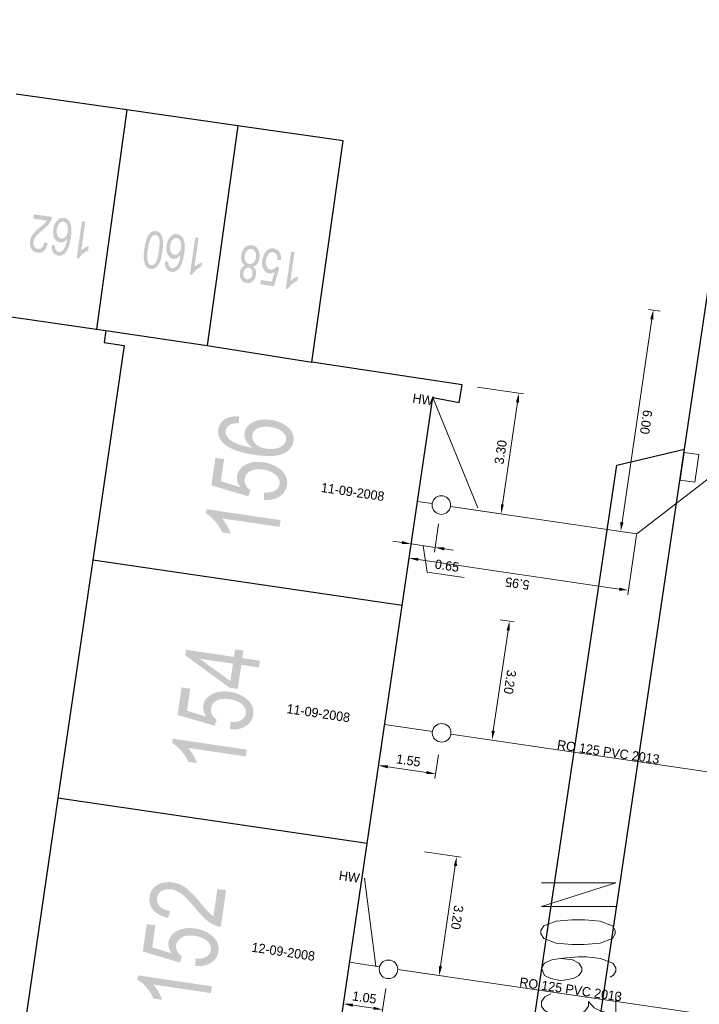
# Model space of a CAD drawing. Header units: metres. Extents: x 134035 to 140154, y 395174 to 396296.
# Tile 19 of 24: x 140085 to 140103, y 396130 to 396156. Entities that reach past the tile are written whole.
import ezdxf

# ---------------------------------------------------------------- set-up
doc = ezdxf.new("R2010")
doc.units = ezdxf.units.M
doc.header["$MEASUREMENT"] = 0
for name, color, linetype, lineweight in [('Br-aansl-hulpst gem ontstoppingsstuk', 3, 'Continuous', 0), ('Br-aansl-leiding gem', 3, 'Continuous', 0), ('Br-text-aansl leiding gem', 3, 'Continuous', 0), ('Br-text-aansl maatvoering', 7, 'Continuous', 0), ('Br-text-commentaarteksten', 7, 'Continuous', 0)]:
    doc.layers.add(name, color=color, linetype=linetype, lineweight=lineweight)
doc.styles.add('1.5mm', font='Arial.ttf', dxfattribs={"height": 0.0015})
doc.styles.add('2.5mm_0', font='Arial.ttf')
doc.styles.add('Working 1.25mm', font='WORKING.shx', dxfattribs={"height": 0.00125})
doc.dimstyles.new('til-standaard pijl civiel', dxfattribs={"dimtxt": 0.00125, "dimasz": 0.00125, "dimexe": 0.000625, "dimexo": 0.000625, "dimgap": 0.000625, "dimtad": 1, "dimzin": 3, "dimdsep": 46, "dimtxsty": 'Working 1.25mm', "dimcen": 0.09, "dimclrd": 256, "dimazin": 0, "dimtfac": 1, "dimtmove": 1, "dimatfit": 1, "dimfxl": 1, "dimfrac": 2, "dimtolj": 1, "dimtzin": 3, "dimlwd": 0, "dimarcsym": 0})

# ---------------------------------------------------------------- blocks, each defined once
blk = doc.blocks.new('Br0-OS gem_1')
at = {"layer": 'Br-aansl-hulpst gem ontstoppingsstuk', "color": 3, "linetype": 'Continuous', "lineweight": 0}
blk.add_circle((0, 0), 0.25, dxfattribs=at)
blk = doc.blocks.new('*U78')
at = {"color": 252, "linetype": 'Continuous', "lineweight": 13}
blk.add_line((140100.728, 396129.806), (140100.728, 396129.263), dxfattribs=at)
at = {"color": 252, "linetype": 'Continuous', "lineweight": 13, "flags": 128}
blk.add_lwpolyline([(140100.728, 396129.263), (140100.492, 396129.302), (140100.318, 396129.349), (140100.145, 396129.428), (140099.988, 396129.601), (140099.988, 396129.475), (140099.893, 396129.341), (140099.72, 396129.263), (140099.484, 396129.223), (140099.216, 396129.223), (140098.98, 396129.263), (140098.807, 396129.357), (140098.728, 396129.475), (140098.728, 396129.601), (140098.822, 396129.727), (140098.98, 396129.806)], dxfattribs=at)
blk = doc.blocks.new('*D395')
at = {"layer": 'Br-text-aansl maatvoering', "color": 7, "linetype": 'Continuous', "lineweight": 0}
for p, q in [((140093.501, 396130.105), (140093.4, 396129.416)), ((140094.551, 396129.951), (140094.449, 396129.261))]:
    blk.add_line(p, q, dxfattribs=at)
at = {"layer": 'Br-text-aansl maatvoering', "linetype": 'Continuous', "lineweight": 0}
blk.add_line((140094.22, 396129.421), (140093.665, 396129.503), dxfattribs=at)
at = {"layer": 'Br-text-aansl maatvoering', "linetype": 'Continuous'}
for points in [[(140093.671, 396129.544), (140093.659, 396129.462), (140093.418, 396129.539)], [(140094.226, 396129.462), (140094.214, 396129.38), (140094.467, 396129.385)]]:
    blk.add_solid(points, dxfattribs=at)
at = {"layer": 'Defpoints', "color": 0, "linetype": 'Continuous'}
for p in [(140093.537, 396130.353), (140094.587, 396130.198), (140093.418, 396129.539)]:
    blk.add_point(p, dxfattribs=at)
at = {"layer": 'Br-text-aansl maatvoering', "color": 0, "linetype": 'Continuous', "lineweight": 0, "insert": (140093.979, 396129.709), "char_height": 0.25, "attachment_point": 5, "rotation": 351.6271, "style": '2.5mm_0'}
blk.add_mtext('\\A1;\\FENGINEERING;1.05', dxfattribs=at)
blk = doc.blocks.new('*D397')
at = {"layer": 'Br-text-aansl maatvoering', "color": 7, "linetype": 'Continuous', "lineweight": 0}
for p, q in [((140095.593, 396133.616), (140096.578, 396133.471)), ((140095.124, 396130.426), (140096.109, 396130.281))]:
    blk.add_line(p, q, dxfattribs=at)
at = {"layer": 'Br-text-aansl maatvoering', "linetype": 'Continuous', "lineweight": 0}
blk.add_line((140096.418, 396133.242), (140096.022, 396130.547), dxfattribs=at)
at = {"layer": 'Br-text-aansl maatvoering', "linetype": 'Continuous'}
for points in [[(140096.46, 396133.236), (140096.377, 396133.248), (140096.455, 396133.49)], [(140096.063, 396130.541), (140095.98, 396130.553), (140095.985, 396130.3)]]:
    blk.add_solid(points, dxfattribs=at)
at = {"layer": 'Defpoints', "color": 0, "linetype": 'Continuous'}
for p in [(140095.346, 396133.653), (140094.876, 396130.463), (140095.985, 396130.3)]:
    blk.add_point(p, dxfattribs=at)
at = {"layer": 'Br-text-aansl maatvoering', "color": 0, "linetype": 'Continuous', "lineweight": 0, "insert": (140096.467, 396131.858), "char_height": 0.25, "attachment_point": 5, "rotation": 261.6274, "style": '2.5mm_0'}
blk.add_mtext('\\A1;\\FENGINEERING;3.20', dxfattribs=at)
blk = doc.blocks.new('*D399')
at = {"layer": 'Br-text-aansl maatvoering', "color": 7, "linetype": 'Continuous', "lineweight": 0}
for p, q in [((140094.435, 396136.443), (140094.341, 396135.809)), ((140095.964, 396136.218), (140095.871, 396135.584))]:
    blk.add_line(p, q, dxfattribs=at)
at = {"layer": 'Br-text-aansl maatvoering', "linetype": 'Continuous', "lineweight": 0}
blk.add_line((140094.607, 396135.896), (140095.642, 396135.744), dxfattribs=at)
at = {"layer": 'Br-text-aansl maatvoering', "linetype": 'Continuous'}
for points in [[(140094.613, 396135.937), (140094.601, 396135.855), (140094.359, 396135.932)], [(140095.648, 396135.785), (140095.636, 396135.702), (140095.889, 396135.707)]]:
    blk.add_solid(points, dxfattribs=at)
at = {"layer": 'Defpoints', "color": 0, "linetype": 'Continuous'}
for p in [(140094.471, 396136.69), (140096.001, 396136.465), (140095.889, 396135.707)]:
    blk.add_point(p, dxfattribs=at)
at = {"layer": 'Br-text-aansl maatvoering', "color": 0, "linetype": 'Continuous', "lineweight": 0, "insert": (140095.161, 396136.067), "char_height": 0.25, "attachment_point": 5, "rotation": 351.6271, "style": '2.5mm_0'}
blk.add_mtext('\\A1;\\FENGINEERING;1.55', dxfattribs=at)
blk = doc.blocks.new('*D401')
at = {"layer": 'Br-text-aansl maatvoering', "color": 7, "linetype": 'Continuous', "lineweight": 0}
for p, q in [((140097.62, 396139.839), (140097.995, 396139.783)), ((140097.15, 396136.649), (140097.525, 396136.593))]:
    blk.add_line(p, q, dxfattribs=at)
at = {"layer": 'Br-text-aansl maatvoering', "linetype": 'Continuous', "lineweight": 0}
blk.add_line((140097.438, 396136.859), (140097.835, 396139.554), dxfattribs=at)
at = {"layer": 'Br-text-aansl maatvoering', "linetype": 'Continuous'}
for points in [[(140097.876, 396139.548), (140097.793, 396139.56), (140097.871, 396139.802)], [(140097.479, 396136.853), (140097.397, 396136.865), (140097.401, 396136.612)]]:
    blk.add_solid(points, dxfattribs=at)
at = {"layer": 'Defpoints', "color": 0, "linetype": 'Continuous'}
for p in [(140097.372, 396139.875), (140097.871, 396139.802), (140096.903, 396136.685)]:
    blk.add_point(p, dxfattribs=at)
at = {"layer": 'Br-text-aansl maatvoering', "color": 0, "linetype": 'Continuous', "lineweight": 0, "insert": (140097.884, 396138.17), "char_height": 0.25, "attachment_point": 5, "rotation": 261.6274, "style": '2.5mm_0'}
blk.add_mtext('\\A1;\\FENGINEERING;3.20', dxfattribs=at)
blk = doc.blocks.new('*D403')
at = {"layer": 'Br-text-aansl maatvoering', "color": 7, "linetype": 'Continuous', "lineweight": 0}
for p, q in [((140095.397, 396142.985), (140095.16, 396141.371)), ((140101.282, 396142.119), (140101.044, 396140.505))]:
    blk.add_line(p, q, dxfattribs=at)
at = {"layer": 'Br-text-aansl maatvoering', "linetype": 'Continuous', "lineweight": 0}
blk.add_line((140095.425, 396141.458), (140100.815, 396140.665), dxfattribs=at)
at = {"layer": 'Br-text-aansl maatvoering', "linetype": 'Continuous'}
for points in [[(140095.419, 396141.417), (140095.431, 396141.499), (140095.178, 396141.495)], [(140100.809, 396140.624), (140100.821, 396140.706), (140101.062, 396140.629)]]:
    blk.add_solid(points, dxfattribs=at)
at = {"layer": 'Defpoints', "color": 0, "linetype": 'Continuous'}
for p in [(140095.434, 396143.232), (140101.318, 396142.366), (140101.062, 396140.629)]:
    blk.add_point(p, dxfattribs=at)
at = {"layer": 'Br-text-aansl maatvoering', "color": 0, "linetype": 'Continuous', "lineweight": 0, "insert": (140098.084, 396140.814), "char_height": 0.25, "attachment_point": 5, "rotation": 171.6271, "style": '2.5mm_0'}
blk.add_mtext('\\A1;\\FENGINEERING;5.95', dxfattribs=at)
blk = doc.blocks.new('*D405')
at = {"layer": 'Br-text-aansl maatvoering', "color": 7, "linetype": 'Continuous', "lineweight": 0}
for p, q in [((140097.014, 396146.081), (140098.245, 396145.9)), ((140096.538, 396142.846), (140097.768, 396142.664))]:
    blk.add_line(p, q, dxfattribs=at)
at = {"layer": 'Br-text-aansl maatvoering', "linetype": 'Continuous', "lineweight": 0}
blk.add_line((140097.681, 396142.93), (140098.085, 396145.671), dxfattribs=at)
at = {"layer": 'Br-text-aansl maatvoering', "linetype": 'Continuous'}
for points in [[(140098.043, 396145.677), (140098.126, 396145.665), (140098.121, 396145.918)], [(140097.64, 396142.936), (140097.722, 396142.924), (140097.645, 396142.683)]]:
    blk.add_solid(points, dxfattribs=at)
at = {"layer": 'Defpoints', "color": 0, "linetype": 'Continuous'}
for p in [(140096.767, 396146.118), (140098.121, 396145.918), (140096.29, 396142.882)]:
    blk.add_point(p, dxfattribs=at)
at = {"layer": 'Br-text-aansl maatvoering', "color": 0, "linetype": 'Continuous', "lineweight": 0, "insert": (140097.636, 396144.337), "char_height": 0.25, "attachment_point": 5, "rotation": 81.6271, "style": '2.5mm_0'}
blk.add_mtext('\\A1;\\FENGINEERING;3.30', dxfattribs=at)
blk = doc.blocks.new('*D407')
at = {"layer": 'Br-text-aansl maatvoering', "color": 7, "linetype": 'Continuous', "lineweight": 0}
for p, q in [((140095.327, 396142.507), (140095.216, 396141.751)), ((140095.969, 396142.413), (140095.857, 396141.656))]:
    blk.add_line(p, q, dxfattribs=at)
at = {"layer": 'Br-text-aansl maatvoering', "linetype": 'Continuous', "lineweight": 0}
for p, q in [((140094.987, 396141.911), (140094.739, 396141.947)), ((140095.876, 396141.78), (140095.234, 396141.874)), ((140095.876, 396141.78), (140095.234, 396141.874)), ((140095.555, 396141.827), (140095.659, 396141.117)), ((140096.123, 396141.744), (140096.37, 396141.707)), ((140095.659, 396141.117), (140096.66, 396140.97))]:
    blk.add_line(p, q, dxfattribs=at)
at = {"layer": 'Br-text-aansl maatvoering', "linetype": 'Continuous'}
for points in [[(140094.993, 396141.952), (140094.98, 396141.87), (140095.234, 396141.874)], [(140096.129, 396141.785), (140096.117, 396141.702), (140095.876, 396141.78)]]:
    blk.add_solid(points, dxfattribs=at)
at = {"layer": 'Defpoints', "color": 0, "linetype": 'Continuous'}
for p in [(140095.363, 396142.755), (140096.005, 396142.66), (140095.234, 396141.874)]:
    blk.add_point(p, dxfattribs=at)
at = {"layer": 'Br-text-aansl maatvoering', "color": 0, "linetype": 'Continuous', "lineweight": 0, "insert": (140096.196, 396141.291), "char_height": 0.25, "attachment_point": 5, "rotation": 351.6271, "style": '2.5mm_0'}
blk.add_mtext('\\A1;\\FENGINEERING;0.65', dxfattribs=at)
blk = doc.blocks.new('*D409')
at = {"layer": 'Br-text-aansl maatvoering', "color": 7, "linetype": 'Continuous', "lineweight": 0}
for p, q in [((140101.912, 396148.119), (140101.604, 396148.164)), ((140101.038, 396142.183), (140100.73, 396142.228))]:
    blk.add_line(p, q, dxfattribs=at)
at = {"layer": 'Br-text-aansl maatvoering', "linetype": 'Continuous', "lineweight": 0}
blk.add_line((140100.891, 396142.458), (140101.691, 396147.899), dxfattribs=at)
at = {"layer": 'Br-text-aansl maatvoering', "linetype": 'Continuous'}
for points in [[(140101.733, 396147.893), (140101.65, 396147.905), (140101.728, 396148.146)], [(140100.932, 396142.452), (140100.849, 396142.464), (140100.854, 396142.21)]]:
    blk.add_solid(points, dxfattribs=at)
at = {"layer": 'Defpoints', "color": 0, "linetype": 'Continuous'}
for p in [(140101.728, 396148.146), (140102.159, 396148.082), (140101.286, 396142.147)]:
    blk.add_point(p, dxfattribs=at)
at = {"layer": 'Br-text-aansl maatvoering', "color": 0, "linetype": 'Continuous', "lineweight": 0, "insert": (140101.538, 396145.142), "char_height": 0.25, "attachment_point": 5, "rotation": 261.6271, "style": '2.5mm_0'}
blk.add_mtext('\\A1;\\FENGINEERING;6.00', dxfattribs=at)

msp = doc.modelspace()

# ---------------------------------------------------------------- hatches: boundary and pattern name
at = {"linetype": 'Continuous', "lineweight": 0}
h = msp.add_hatch(color=252, dxfattribs=at)
edge = h.paths.add_edge_path()
edge.add_line((140085.093, 396150.6), (140085.11, 396150.716))
edge.add_line((140085.11, 396150.716), (140085.601, 396150.646))
edge.add_spline(control_points=[(140085.601, 396150.646), (140085.595, 396150.602), (140085.578, 396150.563), (140085.549, 396150.499), (140085.499, 396150.44), (140085.448, 396150.381), (140085.358, 396150.307), (140085.218, 396150.192), (140085.165, 396150.121), (140085.111, 396150.05), (140085.101, 396149.981), (140085.091, 396149.909), (140085.123, 396149.854), (140085.154, 396149.798), (140085.216, 396149.79), (140085.282, 396149.78), (140085.329, 396149.827), (140085.376, 396149.874), (140085.39, 396149.967)], knot_values=[0, 0, 0, 0.111111, 0.111111, 0.222222, 0.222222, 0.333333, 0.333333, 0.444444, 0.444444, 0.555556, 0.555556, 0.666667, 0.666667, 0.777778, 0.777778, 0.888889, 0.888889, 1, 1, 1], degree=2, periodic=0)
edge.add_line((140085.39, 396149.967), (140085.482, 396149.941))
edge.add_spline(control_points=[(140085.482, 396149.941), (140085.452, 396149.803), (140085.379, 396149.738), (140085.306, 396149.674), (140085.2, 396149.689), (140085.093, 396149.705), (140085.042, 396149.793), (140084.991, 396149.881), (140085.008, 396149.997), (140085.016, 396150.057), (140085.043, 396150.111), (140085.069, 396150.166), (140085.121, 396150.224), (140085.172, 396150.281), (140085.286, 396150.378), (140085.381, 396150.458), (140085.409, 396150.487), (140085.437, 396150.516), (140085.457, 396150.547)], knot_values=[0, 0, 0, 0.111111, 0.111111, 0.222222, 0.222222, 0.333333, 0.333333, 0.444444, 0.444444, 0.555556, 0.555556, 0.666667, 0.666667, 0.777778, 0.777778, 0.888889, 0.888889, 1, 1, 1], degree=2, periodic=0)
edge.add_line((140085.457, 396150.547), (140085.093, 396150.6))
h = msp.add_hatch(color=252, dxfattribs=at)
edge = h.paths.add_edge_path()
edge.add_line((140085.584, 396149.886), (140085.676, 396149.883))
edge.add_spline(control_points=[(140085.676, 396149.883), (140085.678, 396149.809), (140085.696, 396149.773), (140085.726, 396149.716), (140085.78, 396149.708), (140085.823, 396149.702), (140085.861, 396149.729), (140085.91, 396149.765), (140085.947, 396149.842), (140085.983, 396149.919), (140086.005, 396150.067), (140085.963, 396150.005), (140085.911, 396149.979), (140085.858, 396149.954), (140085.806, 396149.961), (140085.715, 396149.974), (140085.663, 396150.073), (140085.612, 396150.172), (140085.632, 396150.313), (140085.646, 396150.407), (140085.687, 396150.482), (140085.729, 396150.558), (140085.788, 396150.593), (140085.847, 396150.628), (140085.914, 396150.618), (140086.028, 396150.602), (140086.084, 396150.48), (140086.14, 396150.358), (140086.103, 396150.101), (140086.062, 396149.815), (140085.963, 396149.696), (140085.878, 396149.592), (140085.76, 396149.609), (140085.672, 396149.622), (140085.626, 396149.695), (140085.579, 396149.769), (140085.584, 396149.886)], knot_values=[0, 0, 0, 0.055556, 0.055556, 0.111111, 0.111111, 0.166667, 0.166667, 0.222222, 0.222222, 0.277778, 0.277778, 0.333333, 0.333333, 0.388889, 0.388889, 0.444444, 0.444444, 0.5, 0.5, 0.555556, 0.555556, 0.611111, 0.611111, 0.666667, 0.666667, 0.722222, 0.722222, 0.777778, 0.777778, 0.833333, 0.833333, 0.888889, 0.888889, 0.944444, 0.944444, 1, 1, 1], degree=2, periodic=0)
edge = h.paths.add_edge_path(flags=16)
edge.add_spline(control_points=[(140086.019, 396150.259), (140086.028, 396150.322), (140086.016, 396150.382), (140086.004, 396150.442), (140085.973, 396150.477), (140085.941, 396150.513), (140085.901, 396150.518), (140085.843, 396150.527), (140085.793, 396150.47), (140085.743, 396150.414), (140085.727, 396150.307), (140085.713, 396150.205), (140085.745, 396150.14), (140085.778, 396150.075), (140085.84, 396150.066), (140085.902, 396150.057), (140085.953, 396150.11), (140086.005, 396150.163), (140086.019, 396150.259)], knot_values=[0, 0, 0, 0.111111, 0.111111, 0.222222, 0.222222, 0.333333, 0.333333, 0.444444, 0.444444, 0.555556, 0.555556, 0.666667, 0.666667, 0.777778, 0.777778, 0.888889, 0.888889, 1, 1, 1], degree=2, periodic=0)
h = msp.add_hatch(color=252, dxfattribs=at)
edge = h.paths.add_edge_path()
edge.add_line((140086.399, 396150.532), (140086.49, 396150.519))
edge.add_line((140086.49, 396150.519), (140086.379, 396149.744))
edge.add_spline(control_points=[(140086.379, 396149.744), (140086.418, 396149.781), (140086.477, 396149.816), (140086.537, 396149.85), (140086.582, 396149.865)], knot_values=[0, 0, 0, 0.5, 0.5, 1, 1, 1], degree=2, periodic=0)
edge.add_line((140086.582, 396149.865), (140086.565, 396149.747))
edge.add_spline(control_points=[(140086.565, 396149.747), (140086.482, 396149.71), (140086.415, 396149.65), (140086.348, 396149.59), (140086.315, 396149.53)], knot_values=[0, 0, 0, 0.5, 0.5, 1, 1, 1], degree=2, periodic=0)
edge.add_line((140086.315, 396149.53), (140086.256, 396149.538))
edge.add_line((140086.256, 396149.538), (140086.399, 396150.532))
h = msp.add_hatch(color=252, dxfattribs=at)
edge = h.paths.add_edge_path()
edge.add_spline(control_points=[(140088.559, 396149.724), (140088.533, 396149.548), (140088.491, 396149.445), (140088.449, 396149.342), (140088.387, 396149.291), (140088.325, 396149.241), (140088.244, 396149.253), (140088.184, 396149.261), (140088.144, 396149.3), (140088.103, 396149.339), (140088.083, 396149.403), (140088.062, 396149.468), (140088.058, 396149.557), (140088.054, 396149.646), (140088.075, 396149.793), (140088.1, 396149.967), (140088.142, 396150.07), (140088.184, 396150.174), (140088.246, 396150.224), (140088.308, 396150.275), (140088.389, 396150.263), (140088.496, 396150.248), (140088.543, 396150.137), (140088.599, 396150.002), (140088.559, 396149.724)], knot_values=[0, 0, 0, 0.083333, 0.083333, 0.166667, 0.166667, 0.25, 0.25, 0.333333, 0.333333, 0.416667, 0.416667, 0.5, 0.5, 0.583333, 0.583333, 0.666667, 0.666667, 0.75, 0.75, 0.833333, 0.833333, 0.916667, 0.916667, 1, 1, 1], degree=2, periodic=0)
edge = h.paths.add_edge_path(flags=16)
edge.add_spline(control_points=[(140088.465, 396149.737), (140088.5, 396149.981), (140088.469, 396150.068), (140088.437, 396150.155), (140088.375, 396150.164), (140088.312, 396150.173), (140088.258, 396150.098), (140088.204, 396150.023), (140088.169, 396149.78), (140088.134, 396149.535), (140088.165, 396149.449), (140088.196, 396149.362), (140088.26, 396149.353), (140088.322, 396149.344), (140088.37, 396149.41), (140088.43, 396149.493), (140088.465, 396149.737)], knot_values=[0, 0, 0, 0.125, 0.125, 0.25, 0.25, 0.375, 0.375, 0.5, 0.5, 0.625, 0.625, 0.75, 0.75, 0.875, 0.875, 1, 1, 1], degree=2, periodic=0)
h = msp.add_hatch(color=252, dxfattribs=at)
edge = h.paths.add_edge_path()
edge.add_line((140088.624, 396149.45), (140088.716, 396149.447))
edge.add_spline(control_points=[(140088.716, 396149.447), (140088.718, 396149.373), (140088.736, 396149.337), (140088.766, 396149.28), (140088.82, 396149.272), (140088.863, 396149.266), (140088.901, 396149.293), (140088.95, 396149.329), (140088.987, 396149.406), (140089.023, 396149.483), (140089.045, 396149.631), (140089.003, 396149.569), (140088.951, 396149.543), (140088.898, 396149.518), (140088.846, 396149.525), (140088.755, 396149.538), (140088.703, 396149.637), (140088.652, 396149.736), (140088.672, 396149.877), (140088.686, 396149.971), (140088.727, 396150.046), (140088.769, 396150.122), (140088.828, 396150.157), (140088.887, 396150.192), (140088.954, 396150.182), (140089.068, 396150.166), (140089.124, 396150.044), (140089.18, 396149.922), (140089.143, 396149.665), (140089.102, 396149.379), (140089.003, 396149.26), (140088.918, 396149.156), (140088.8, 396149.173), (140088.712, 396149.186), (140088.666, 396149.259), (140088.619, 396149.333), (140088.624, 396149.45)], knot_values=[0, 0, 0, 0.055556, 0.055556, 0.111111, 0.111111, 0.166667, 0.166667, 0.222222, 0.222222, 0.277778, 0.277778, 0.333333, 0.333333, 0.388889, 0.388889, 0.444444, 0.444444, 0.5, 0.5, 0.555556, 0.555556, 0.611111, 0.611111, 0.666667, 0.666667, 0.722222, 0.722222, 0.777778, 0.777778, 0.833333, 0.833333, 0.888889, 0.888889, 0.944444, 0.944444, 1, 1, 1], degree=2, periodic=0)
edge = h.paths.add_edge_path(flags=16)
edge.add_spline(control_points=[(140089.059, 396149.823), (140089.068, 396149.886), (140089.056, 396149.946), (140089.044, 396150.006), (140089.013, 396150.041), (140088.981, 396150.077), (140088.941, 396150.082), (140088.883, 396150.091), (140088.833, 396150.034), (140088.783, 396149.978), (140088.767, 396149.871), (140088.753, 396149.769), (140088.785, 396149.704), (140088.818, 396149.639), (140088.88, 396149.63), (140088.942, 396149.621), (140088.993, 396149.674), (140089.045, 396149.727), (140089.059, 396149.823)], knot_values=[0, 0, 0, 0.111111, 0.111111, 0.222222, 0.222222, 0.333333, 0.333333, 0.444444, 0.444444, 0.555556, 0.555556, 0.666667, 0.666667, 0.777778, 0.777778, 0.888889, 0.888889, 1, 1, 1], degree=2, periodic=0)
h = msp.add_hatch(color=252, dxfattribs=at)
edge = h.paths.add_edge_path()
edge.add_line((140089.439, 396150.096), (140089.53, 396150.083))
edge.add_line((140089.53, 396150.083), (140089.419, 396149.308))
edge.add_spline(control_points=[(140089.419, 396149.308), (140089.458, 396149.345), (140089.517, 396149.38), (140089.577, 396149.414), (140089.622, 396149.429)], knot_values=[0, 0, 0, 0.5, 0.5, 1, 1, 1], degree=2, periodic=0)
edge.add_line((140089.622, 396149.429), (140089.605, 396149.311))
edge.add_spline(control_points=[(140089.605, 396149.311), (140089.522, 396149.274), (140089.455, 396149.214), (140089.388, 396149.154), (140089.355, 396149.094)], knot_values=[0, 0, 0, 0.5, 0.5, 1, 1, 1], degree=2, periodic=0)
edge.add_line((140089.355, 396149.094), (140089.296, 396149.102))
edge.add_line((140089.296, 396149.102), (140089.439, 396150.096))
h = msp.add_hatch(color=252, dxfattribs=at)
edge = h.paths.add_edge_path()
edge.add_spline(control_points=[(140090.985, 396149.315), (140091.038, 396149.279), (140091.058, 396149.224), (140091.078, 396149.169), (140091.068, 396149.097), (140091.052, 396148.989), (140090.984, 396148.924), (140090.915, 396148.859), (140090.818, 396148.873), (140090.721, 396148.887), (140090.673, 396148.97), (140090.624, 396149.054), (140090.64, 396149.162), (140090.65, 396149.231), (140090.684, 396149.278), (140090.719, 396149.325), (140090.778, 396149.344), (140090.714, 396149.384), (140090.687, 396149.455), (140090.661, 396149.527), (140090.674, 396149.619), (140090.692, 396149.745), (140090.772, 396149.822), (140090.852, 396149.899), (140090.962, 396149.883), (140091.072, 396149.868), (140091.126, 396149.771), (140091.181, 396149.675), (140091.163, 396149.545), (140091.149, 396149.448), (140091.103, 396149.389), (140091.056, 396149.329), (140090.985, 396149.315)], knot_values=[0, 0, 0, 0.0625, 0.0625, 0.125, 0.125, 0.1875, 0.1875, 0.25, 0.25, 0.3125, 0.3125, 0.375, 0.375, 0.4375, 0.4375, 0.5, 0.5, 0.5625, 0.5625, 0.625, 0.625, 0.6875, 0.6875, 0.75, 0.75, 0.8125, 0.8125, 0.875, 0.875, 0.9375, 0.9375, 1, 1, 1], degree=2, periodic=0)
edge = h.paths.add_edge_path(flags=16)
edge.add_spline(control_points=[(140091.069, 396149.559), (140091.076, 396149.611), (140091.065, 396149.663), (140091.054, 396149.714), (140091.021, 396149.746), (140090.989, 396149.778), (140090.947, 396149.784), (140090.881, 396149.793), (140090.831, 396149.743), (140090.781, 396149.693), (140090.768, 396149.607), (140090.756, 396149.519), (140090.791, 396149.455), (140090.826, 396149.391), (140090.892, 396149.382), (140090.956, 396149.373), (140091.007, 396149.424), (140091.057, 396149.474), (140091.069, 396149.559)], knot_values=[0, 0, 0, 0.111111, 0.111111, 0.222222, 0.222222, 0.333333, 0.333333, 0.444444, 0.444444, 0.555556, 0.555556, 0.666667, 0.666667, 0.777778, 0.777778, 0.888889, 0.888889, 1, 1, 1], degree=2, periodic=0)
edge = h.paths.add_edge_path(flags=16)
edge.add_spline(control_points=[(140090.973, 396149.106), (140090.983, 396149.176), (140090.956, 396149.226), (140090.929, 396149.275), (140090.875, 396149.283), (140090.822, 396149.29), (140090.783, 396149.251), (140090.743, 396149.212), (140090.734, 396149.148), (140090.724, 396149.081), (140090.752, 396149.03), (140090.78, 396148.98), (140090.831, 396148.973), (140090.883, 396148.965), (140090.924, 396149.005), (140090.964, 396149.044), (140090.973, 396149.106)], knot_values=[0, 0, 0, 0.125, 0.125, 0.25, 0.25, 0.375, 0.375, 0.5, 0.5, 0.625, 0.625, 0.75, 0.75, 0.875, 0.875, 1, 1, 1], degree=2, periodic=0)
h = msp.add_hatch(color=252, dxfattribs=at)
edge = h.paths.add_edge_path()
edge.add_line((140091.742, 396149.49), (140091.645, 396149.493))
edge.add_spline(control_points=[(140091.645, 396149.493), (140091.648, 396149.587), (140091.616, 396149.64), (140091.584, 396149.692), (140091.529, 396149.7), (140091.463, 396149.71), (140091.408, 396149.65), (140091.353, 396149.59), (140091.337, 396149.481), (140091.322, 396149.376), (140091.357, 396149.31), (140091.392, 396149.243), (140091.463, 396149.233), (140091.508, 396149.227), (140091.547, 396149.249), (140091.586, 396149.27), (140091.612, 396149.31)], knot_values=[0, 0, 0, 0.125, 0.125, 0.25, 0.25, 0.375, 0.375, 0.5, 0.5, 0.625, 0.625, 0.75, 0.75, 0.875, 0.875, 1, 1, 1], degree=2, periodic=0)
edge.add_line((140091.612, 396149.31), (140091.696, 396149.283))
edge.add_line((140091.696, 396149.283), (140091.551, 396148.785))
edge.add_line((140091.551, 396148.785), (140091.182, 396148.838))
edge.add_line((140091.182, 396148.838), (140091.199, 396148.954))
edge.add_line((140091.199, 396148.954), (140091.495, 396148.911))
edge.add_line((140091.495, 396148.911), (140091.573, 396149.171))
edge.add_spline(control_points=[(140091.573, 396149.171), (140091.497, 396149.119), (140091.424, 396149.129), (140091.326, 396149.143), (140091.272, 396149.243), (140091.218, 396149.342), (140091.239, 396149.484), (140091.258, 396149.618), (140091.331, 396149.708), (140091.419, 396149.818), (140091.543, 396149.8), (140091.644, 396149.785), (140091.698, 396149.701), (140091.751, 396149.616), (140091.742, 396149.49)], knot_values=[0, 0, 0, 0.142857, 0.142857, 0.285714, 0.285714, 0.428571, 0.428571, 0.571429, 0.571429, 0.714286, 0.714286, 0.857143, 0.857143, 1, 1, 1], degree=2, periodic=0)
h = msp.add_hatch(color=252, dxfattribs=at)
edge = h.paths.add_edge_path()
edge.add_line((140092.013, 396149.716), (140092.104, 396149.703))
edge.add_line((140092.104, 396149.703), (140091.993, 396148.928))
edge.add_spline(control_points=[(140091.993, 396148.928), (140092.032, 396148.965), (140092.091, 396149), (140092.151, 396149.034), (140092.196, 396149.049)], knot_values=[0, 0, 0, 0.5, 0.5, 1, 1, 1], degree=2, periodic=0)
edge.add_line((140092.196, 396149.049), (140092.179, 396148.931))
edge.add_spline(control_points=[(140092.179, 396148.931), (140092.096, 396148.894), (140092.029, 396148.834), (140091.962, 396148.774), (140091.929, 396148.714)], knot_values=[0, 0, 0, 0.5, 0.5, 1, 1, 1], degree=2, periodic=0)
edge.add_line((140091.929, 396148.714), (140091.87, 396148.722))
edge.add_line((140091.87, 396148.722), (140092.013, 396149.716))
h = msp.add_hatch(color=252, dxfattribs=at)
edge = h.paths.add_edge_path()
edge.add_line((140090.615, 396145.3), (140090.608, 396145.116))
edge.add_spline(control_points=[(140090.608, 396145.116), (140090.46, 396145.113), (140090.388, 396145.078), (140090.273, 396145.019), (140090.257, 396144.911), (140090.244, 396144.824), (140090.299, 396144.747), (140090.37, 396144.649), (140090.523, 396144.576), (140090.677, 396144.503), (140090.973, 396144.457), (140090.849, 396144.542), (140090.799, 396144.647), (140090.748, 396144.752), (140090.763, 396144.856), (140090.79, 396145.039), (140090.988, 396145.141), (140091.186, 396145.242), (140091.469, 396145.201), (140091.655, 396145.173), (140091.806, 396145.089), (140091.957, 396145.005), (140092.026, 396144.887), (140092.096, 396144.77), (140092.076, 396144.636), (140092.042, 396144.408), (140091.798, 396144.297), (140091.554, 396144.186), (140091.041, 396144.262), (140090.468, 396144.346), (140090.231, 396144.544), (140090.025, 396144.716), (140090.059, 396144.951), (140090.085, 396145.127), (140090.233, 396145.219), (140090.38, 396145.312), (140090.615, 396145.3)], knot_values=[0, 0, 0, 0.055556, 0.055556, 0.111111, 0.111111, 0.166667, 0.166667, 0.222222, 0.222222, 0.277778, 0.277778, 0.333333, 0.333333, 0.388889, 0.388889, 0.444444, 0.444444, 0.5, 0.5, 0.555556, 0.555556, 0.611111, 0.611111, 0.666667, 0.666667, 0.722222, 0.722222, 0.777778, 0.777778, 0.833333, 0.833333, 0.888889, 0.888889, 0.944444, 0.944444, 1, 1, 1], degree=2, periodic=0)
edge = h.paths.add_edge_path(flags=16)
edge.add_spline(control_points=[(140091.357, 396144.429), (140091.482, 396144.41), (140091.603, 396144.433), (140091.723, 396144.456), (140091.794, 396144.519), (140091.865, 396144.582), (140091.876, 396144.661), (140091.894, 396144.777), (140091.782, 396144.878), (140091.67, 396144.979), (140091.456, 396145.011), (140091.251, 396145.041), (140091.121, 396144.977), (140090.991, 396144.913), (140090.972, 396144.788), (140090.954, 396144.664), (140091.059, 396144.561), (140091.165, 396144.457), (140091.357, 396144.429)], knot_values=[0, 0, 0, 0.111111, 0.111111, 0.222222, 0.222222, 0.333333, 0.333333, 0.444444, 0.444444, 0.555556, 0.555556, 0.666667, 0.666667, 0.777778, 0.777778, 0.888889, 0.888889, 1, 1, 1], degree=2, periodic=0)
h = msp.add_hatch(color=252, dxfattribs=at)
edge = h.paths.add_edge_path()
edge.add_line((140091.279, 396143.057), (140091.286, 396143.251))
edge.add_spline(control_points=[(140091.286, 396143.251), (140091.476, 396143.245), (140091.581, 396143.308), (140091.686, 396143.372), (140091.702, 396143.482), (140091.722, 396143.614), (140091.603, 396143.724), (140091.484, 396143.835), (140091.264, 396143.867), (140091.056, 396143.898), (140090.923, 396143.828), (140090.789, 396143.759), (140090.768, 396143.617), (140090.755, 396143.528), (140090.799, 396143.449), (140090.842, 396143.371), (140090.922, 396143.318)], knot_values=[0, 0, 0, 0.125, 0.125, 0.25, 0.25, 0.375, 0.375, 0.5, 0.5, 0.625, 0.625, 0.75, 0.75, 0.875, 0.875, 1, 1, 1], degree=2, periodic=0)
edge.add_line((140090.922, 396143.318), (140090.866, 396143.152))
edge.add_line((140090.866, 396143.152), (140089.871, 396143.445))
edge.add_line((140089.871, 396143.445), (140089.98, 396144.183))
edge.add_line((140089.98, 396144.183), (140090.212, 396144.148))
edge.add_line((140090.212, 396144.148), (140090.125, 396143.557))
edge.add_line((140090.125, 396143.557), (140090.644, 396143.398))
edge.add_spline(control_points=[(140090.644, 396143.398), (140090.54, 396143.55), (140090.561, 396143.697), (140090.59, 396143.891), (140090.79, 396143.998), (140090.989, 396144.105), (140091.271, 396144.064), (140091.54, 396144.024), (140091.719, 396143.878), (140091.938, 396143.699), (140091.901, 396143.452), (140091.872, 396143.25), (140091.701, 396143.144), (140091.531, 396143.038), (140091.279, 396143.057)], knot_values=[0, 0, 0, 0.142857, 0.142857, 0.285714, 0.285714, 0.428571, 0.428571, 0.571429, 0.571429, 0.714286, 0.714286, 0.857143, 0.857143, 1, 1, 1], degree=2, periodic=0)
h = msp.add_hatch(color=252, dxfattribs=at)
edge = h.paths.add_edge_path()
edge.add_line((140091.729, 396142.513), (140091.702, 396142.331))
edge.add_line((140091.702, 396142.331), (140090.154, 396142.56))
edge.add_spline(control_points=[(140090.154, 396142.56), (140090.228, 396142.482), (140090.296, 396142.363), (140090.364, 396142.243), (140090.393, 396142.152)], knot_values=[0, 0, 0, 0.5, 0.5, 1, 1, 1], degree=2, periodic=0)
edge.add_line((140090.393, 396142.152), (140090.159, 396142.187))
edge.add_spline(control_points=[(140090.159, 396142.187), (140090.085, 396142.354), (140089.966, 396142.488), (140089.847, 396142.623), (140089.725, 396142.689)], knot_values=[0, 0, 0, 0.5, 0.5, 1, 1, 1], degree=2, periodic=0)
edge.add_line((140089.725, 396142.689), (140089.743, 396142.807))
edge.add_line((140089.743, 396142.807), (140091.729, 396142.513))
h = msp.add_hatch(color=252, dxfattribs=at)
h.paths.add_polyline_path([(140090.58, 396137.987), (140090.356, 396138.02), (140089.174, 396138.886), (140089.196, 396139.035), (140090.478, 396138.846), (140090.508, 396139.046), (140090.731, 396139.013), (140090.702, 396138.813), (140091.175, 396138.743), (140091.148, 396138.561), (140090.675, 396138.631)])
h.paths.add_polyline_path([(140090.383, 396138.199), (140089.558, 396138.795), (140090.451, 396138.663)], flags=16)
h = msp.add_hatch(color=252, dxfattribs=at)
edge = h.paths.add_edge_path()
edge.add_line((140090.373, 396136.901), (140090.38, 396137.095))
edge.add_spline(control_points=[(140090.38, 396137.095), (140090.57, 396137.089), (140090.675, 396137.152), (140090.78, 396137.216), (140090.796, 396137.326), (140090.816, 396137.458), (140090.697, 396137.568), (140090.578, 396137.679), (140090.358, 396137.711), (140090.15, 396137.742), (140090.017, 396137.672), (140089.883, 396137.603), (140089.862, 396137.461), (140089.849, 396137.372), (140089.893, 396137.293), (140089.936, 396137.215), (140090.016, 396137.162)], knot_values=[0, 0, 0, 0.125, 0.125, 0.25, 0.25, 0.375, 0.375, 0.5, 0.5, 0.625, 0.625, 0.75, 0.75, 0.875, 0.875, 1, 1, 1], degree=2, periodic=0)
edge.add_line((140090.016, 396137.162), (140089.96, 396136.996))
edge.add_line((140089.96, 396136.996), (140088.965, 396137.289))
edge.add_line((140088.965, 396137.289), (140089.074, 396138.027))
edge.add_line((140089.074, 396138.027), (140089.306, 396137.992))
edge.add_line((140089.306, 396137.992), (140089.219, 396137.401))
edge.add_line((140089.219, 396137.401), (140089.738, 396137.242))
edge.add_spline(control_points=[(140089.738, 396137.242), (140089.634, 396137.394), (140089.655, 396137.541), (140089.684, 396137.735), (140089.884, 396137.842), (140090.083, 396137.949), (140090.365, 396137.908), (140090.634, 396137.868), (140090.813, 396137.722), (140091.032, 396137.543), (140090.995, 396137.296), (140090.966, 396137.094), (140090.795, 396136.988), (140090.625, 396136.882), (140090.373, 396136.901)], knot_values=[0, 0, 0, 0.142857, 0.142857, 0.285714, 0.285714, 0.428571, 0.428571, 0.571429, 0.571429, 0.714286, 0.714286, 0.857143, 0.857143, 1, 1, 1], degree=2, periodic=0)
h = msp.add_hatch(color=252, dxfattribs=at)
edge = h.paths.add_edge_path()
edge.add_line((140090.823, 396136.357), (140090.796, 396136.175))
edge.add_line((140090.796, 396136.175), (140089.248, 396136.404))
edge.add_spline(control_points=[(140089.248, 396136.404), (140089.322, 396136.326), (140089.39, 396136.207), (140089.458, 396136.087), (140089.487, 396135.996)], knot_values=[0, 0, 0, 0.5, 0.5, 1, 1, 1], degree=2, periodic=0)
edge.add_line((140089.487, 396135.996), (140089.253, 396136.031))
edge.add_spline(control_points=[(140089.253, 396136.031), (140089.179, 396136.198), (140089.06, 396136.332), (140088.941, 396136.467), (140088.819, 396136.533)], knot_values=[0, 0, 0, 0.5, 0.5, 1, 1, 1], degree=2, periodic=0)
edge.add_line((140088.819, 396136.533), (140088.837, 396136.651))
edge.add_line((140088.837, 396136.651), (140090.823, 396136.357))
h = msp.add_hatch(color=252, dxfattribs=at)
edge = h.paths.add_edge_path()
edge.add_line((140090.035, 396132.62), (140090.269, 396132.586))
edge.add_line((140090.269, 396132.586), (140090.124, 396131.605))
edge.add_spline(control_points=[(140090.124, 396131.605), (140090.036, 396131.616), (140089.959, 396131.651), (140089.831, 396131.709), (140089.713, 396131.81), (140089.596, 396131.912), (140089.449, 396132.093), (140089.22, 396132.373), (140089.078, 396132.481), (140088.936, 396132.589), (140088.798, 396132.609), (140088.654, 396132.63), (140088.543, 396132.568), (140088.433, 396132.505), (140088.414, 396132.381), (140088.395, 396132.249), (140088.489, 396132.155), (140088.582, 396132.06), (140088.768, 396132.032)], knot_values=[0, 0, 0, 0.111111, 0.111111, 0.222222, 0.222222, 0.333333, 0.333333, 0.444444, 0.444444, 0.555556, 0.555556, 0.666667, 0.666667, 0.777778, 0.777778, 0.888889, 0.888889, 1, 1, 1], degree=2, periodic=0)
edge.add_line((140088.768, 396132.032), (140088.715, 396131.848))
edge.add_spline(control_points=[(140088.715, 396131.848), (140088.439, 396131.908), (140088.311, 396132.056), (140088.183, 396132.203), (140088.215, 396132.414), (140088.246, 396132.628), (140088.422, 396132.729), (140088.598, 396132.83), (140088.832, 396132.796), (140088.95, 396132.778), (140089.06, 396132.725), (140089.169, 396132.672), (140089.283, 396132.568), (140089.398, 396132.465), (140089.59, 396132.237), (140089.749, 396132.046), (140089.808, 396131.989), (140089.866, 396131.933), (140089.928, 396131.893)], knot_values=[0, 0, 0, 0.111111, 0.111111, 0.222222, 0.222222, 0.333333, 0.333333, 0.444444, 0.444444, 0.555556, 0.555556, 0.666667, 0.666667, 0.777778, 0.777778, 0.888889, 0.888889, 1, 1, 1], degree=2, periodic=0)
edge.add_line((140089.928, 396131.893), (140090.035, 396132.62))
h = msp.add_hatch(color=252, dxfattribs=at)
edge = h.paths.add_edge_path()
edge.add_line((140089.439, 396130.553), (140089.446, 396130.747))
edge.add_spline(control_points=[(140089.446, 396130.747), (140089.636, 396130.741), (140089.741, 396130.804), (140089.846, 396130.868), (140089.862, 396130.978), (140089.882, 396131.11), (140089.763, 396131.22), (140089.644, 396131.331), (140089.424, 396131.363), (140089.216, 396131.394), (140089.083, 396131.324), (140088.949, 396131.255), (140088.928, 396131.113), (140088.915, 396131.024), (140088.959, 396130.945), (140089.002, 396130.867), (140089.082, 396130.814)], knot_values=[0, 0, 0, 0.125, 0.125, 0.25, 0.25, 0.375, 0.375, 0.5, 0.5, 0.625, 0.625, 0.75, 0.75, 0.875, 0.875, 1, 1, 1], degree=2, periodic=0)
edge.add_line((140089.082, 396130.814), (140089.026, 396130.648))
edge.add_line((140089.026, 396130.648), (140088.031, 396130.941))
edge.add_line((140088.031, 396130.941), (140088.14, 396131.679))
edge.add_line((140088.14, 396131.679), (140088.372, 396131.644))
edge.add_line((140088.372, 396131.644), (140088.285, 396131.053))
edge.add_line((140088.285, 396131.053), (140088.804, 396130.894))
edge.add_spline(control_points=[(140088.804, 396130.894), (140088.7, 396131.046), (140088.721, 396131.193), (140088.75, 396131.387), (140088.95, 396131.494), (140089.149, 396131.601), (140089.431, 396131.56), (140089.7, 396131.52), (140089.879, 396131.374), (140090.098, 396131.195), (140090.061, 396130.948), (140090.032, 396130.746), (140089.861, 396130.64), (140089.691, 396130.534), (140089.439, 396130.553)], knot_values=[0, 0, 0, 0.142857, 0.142857, 0.285714, 0.285714, 0.428571, 0.428571, 0.571429, 0.571429, 0.714286, 0.714286, 0.857143, 0.857143, 1, 1, 1], degree=2, periodic=0)
h = msp.add_hatch(color=252, dxfattribs=at)
edge = h.paths.add_edge_path()
edge.add_line((140089.889, 396130.009), (140089.862, 396129.827))
edge.add_line((140089.862, 396129.827), (140088.314, 396130.056))
edge.add_spline(control_points=[(140088.314, 396130.056), (140088.388, 396129.978), (140088.456, 396129.859), (140088.524, 396129.739), (140088.553, 396129.648)], knot_values=[0, 0, 0, 0.5, 0.5, 1, 1, 1], degree=2, periodic=0)
edge.add_line((140088.553, 396129.648), (140088.319, 396129.683))
edge.add_spline(control_points=[(140088.319, 396129.683), (140088.245, 396129.85), (140088.126, 396129.984), (140088.007, 396130.119), (140087.885, 396130.185)], knot_values=[0, 0, 0, 0.5, 0.5, 1, 1, 1], degree=2, periodic=0)
edge.add_line((140087.885, 396130.185), (140087.903, 396130.303))
edge.add_line((140087.903, 396130.303), (140089.889, 396130.009))

# ---------------------------------------------------------------- linework, layer by layer
at = {"color": 252}
for p, q in [((140102.569, 396144.417), (140105.627, 396165.081)), ((140087.608, 396153.515), (140084.637, 396153.942)), ((140087.608, 396153.515), (140086.789, 396147.639)), ((140090.578, 396153.089), (140087.608, 396153.515)), ((140090.578, 396153.089), (140089.757, 396147.199)), ((140093.412, 396152.682), (140090.578, 396153.089)), ((140092.572, 396146.752), (140093.412, 396152.682)), ((140083.819, 396148.065), (140086.789, 396147.639)), ((140086.789, 396147.639), (140087.044, 396147.602)), ((140087.044, 396147.602), (140086.996, 396147.279)), ((140087.044, 396147.602), (140089.757, 396147.199)), ((140087.535, 396147.2), (140086.69, 396141.435)), ((140086.996, 396147.279), (140087.535, 396147.2)), ((140089.757, 396147.199), (140092.572, 396146.752)), ((140096.602, 396146.142), (140092.572, 396146.752)), ((140096.522, 396145.672), (140096.602, 396146.142)), ((140094.991, 396140.223), (140095.812, 396145.802)), ((140095.812, 396145.802), (140096.522, 396145.672)), ((140099.092, 396120.973), (140102.569, 396144.417)), ((140100.751, 396143.988), (140102.569, 396144.417)), ((140097.494, 396122.15), (140100.751, 396143.988)), ((140086.69, 396141.435), (140085.755, 396135.054)), ((140094.991, 396140.223), (140086.69, 396141.435)), ((140094.052, 396133.843), (140094.991, 396140.223)), ((140085.755, 396135.054), (140084.82, 396128.673)), ((140094.052, 396133.843), (140085.755, 396135.054)), ((140093.113, 396127.463), (140094.052, 396133.843))]:
    msp.add_line(p, q, dxfattribs=at)
at = {"color": 252, "linetype": 'Continuous', "lineweight": 0, "flags": 128}
msp.add_lwpolyline([(140102.898, 396143.898), (140102.952, 396144.269), (140102.556, 396144.327), (140102.448, 396143.585), (140102.844, 396143.527), (140102.898, 396143.898)], dxfattribs=at)
at = {"color": 252, "linetype": 'Continuous', "lineweight": 13, "flags": 128}
for points in [[(140098.728, 396132.782), (140100.728, 396132.782), (140098.728, 396132.152), (140100.728, 396132.152)], [(140100.303, 396131.759), (140100.633, 396131.633), (140100.712, 396131.507), (140100.712, 396131.42), (140100.633, 396131.294), (140100.303, 396131.168), (140099.878, 396131.129), (140099.547, 396131.129), (140099.122, 396131.168), (140098.791, 396131.294), (140098.712, 396131.42), (140098.712, 396131.507), (140098.791, 396131.633), (140099.122, 396131.759), (140099.547, 396131.79), (140099.893, 396131.79), (140100.303, 396131.759)], [(140100.57, 396130.255), (140100.665, 396130.31), (140100.728, 396130.412), (140100.728, 396130.507), (140100.649, 396130.633), (140100.318, 396130.759), (140099.941, 396130.798), (140099.72, 396130.798), (140099.389, 396130.774), (140099.043, 396130.727), (140098.98, 396130.711), (140098.807, 396130.633), (140098.728, 396130.507), (140098.807, 396130.302), (140098.98, 396130.223), (140099.232, 396130.168), (140099.326, 396130.176), (140099.578, 396130.215), (140099.736, 396130.302), (140099.815, 396130.42), (140099.815, 396130.507), (140099.736, 396130.633), (140099.563, 396130.719), (140099.248, 396130.759)]]:
    msp.add_lwpolyline(points, dxfattribs=at)
at = {"color": 252, "lineweight": 0}
msp.add_point((140101.286, 396142.147), dxfattribs=at)
at = {"layer": 'Br-aansl-leiding gem', "color": 3, "lineweight": 0}
for p, q in [((140101.286, 396142.147), (140107.886, 396147.24)), ((140097.018, 396142.842), (140095.812, 396145.802)), ((140095.401, 396143.013), (140095.796, 396142.955)), ((140096.29, 396142.882), (140101.286, 396142.147)), ((140094.521, 396137.033), (140095.804, 396136.845)), ((140096.299, 396136.772), (140106.449, 396135.278)), ((140094.282, 396130.552), (140093.98, 396132.908)), ((140093.582, 396130.653), (140094.386, 396130.535)), ((140094.876, 396130.463), (140105.68, 396128.873))]:
    msp.add_line(p, q, dxfattribs=at)

# ---------------------------------------------------------------- block references
at = {"color": 252, "linetype": 'Continuous', "lineweight": 13}
msp.add_blockref('*U78', (0, 0), dxfattribs=at)
at = {"layer": 'Br-aansl-hulpst gem ontstoppingsstuk', "color": 3, "linetype": 'Continuous', "lineweight": 0}
for p in [(140096.043, 396142.918), (140096.051, 396136.808), (140094.626, 396130.465)]:
    msp.add_blockref('Br0-OS gem_1', p, dxfattribs=at)

# ---------------------------------------------------------------- texts
at = {"layer": 'Br-text-aansl leiding gem', "char_height": 0.25, "attachment_point": 8, "rotation": 351.6271, "line_spacing_factor": 0.6, "style": '1.5mm'}
for insert in [(140100.506, 396136.169), (140099.495, 396129.8)]:
    msp.add_mtext('\\FENGINEERING;RO 125 PVC 2013', dxfattribs=dict(at, insert=insert))
at = {"layer": 'Br-text-commentaarteksten', "char_height": 0.25, "attachment_point": 1, "rotation": 351.63, "line_spacing_factor": 0.6, "style": '1.5mm'}
for s, insert in [('\\FENGINEERING;HW', (140095.293, 396145.914)), ('\\FENGINEERING;11-09-2008', (140092.839, 396143.518)), ('\\FENGINEERING;11-09-2008', (140091.917, 396137.586)), ('\\FENGINEERING;HW', (140093.317, 396133.112)), ('\\FENGINEERING;12-09-2008', (140090.975, 396131.187))]:
    msp.add_mtext(s, dxfattribs=dict(at, insert=insert))

# ---------------------------------------------------------------- dimensions: what is measured, and where the dimension line sits
at = {"layer": 'Br-text-aansl maatvoering', "linetype": 'Continuous', "lineweight": 0}
for base, p1, p2, angle, text, picture, middle in [((140101.728, 396148.146), (140101.286, 396142.147), (140102.159, 396148.082), 81.6271, '\\FENGINEERING;<>', '*D409', (140101.538, 396145.142)), ((140098.121, 396145.918), (140096.29, 396142.882), (140096.767, 396146.118), 81.6271, '\\FENGINEERING;3.30', '*D405', (140097.636, 396144.337)), ((140101.062, 396140.629), (140095.434, 396143.232), (140101.318, 396142.366), 351.6271, '\\FENGINEERING;<>', '*D403', (140098.084, 396140.814)), ((140095.234, 396141.874), (140096.005, 396142.66), (140095.363, 396142.755), 171.6271, '\\FENGINEERING;<>', '*D407', (140095.819, 396141.346)), ((140097.871, 396139.802), (140096.903, 396136.685), (140097.372, 396139.875), 81.6274, '\\FENGINEERING;3.20', '*D401', (140097.884, 396138.17)), ((140095.889, 396135.707), (140094.471, 396136.69), (140096.001, 396136.465), 351.6271, '\\FENGINEERING;<>', '*D399', (140095.161, 396136.067)), ((140095.985, 396130.3), (140095.346, 396133.653), (140094.876, 396130.463), 261.6274, '\\FENGINEERING;3.20', '*D397', (140096.467, 396131.858)), ((140093.418, 396129.539), (140094.587, 396130.198), (140093.537, 396130.353), 171.6271, '\\FENGINEERING;1.05', '*D395', (140093.979, 396129.709))]:
    dim = msp.add_linear_dim(base=base, p1=p1, p2=p2, angle=angle, text=text, dimstyle='til-standaard pijl civiel', override={"dimtxt": 0.25, "dimasz": 0.25, "dimexe": 0.125, "dimexo": 0.25, "dimgap": 0.125, "dimtxsty": '2.5mm_0', "dimclre": 7, "dimlwe": 0}, dxfattribs=at)
    dim.commit()
    dim.dimension.update_dxf_attribs({"geometry": picture, "text_midpoint": middle})

doc.saveas('drawing.dxf')
